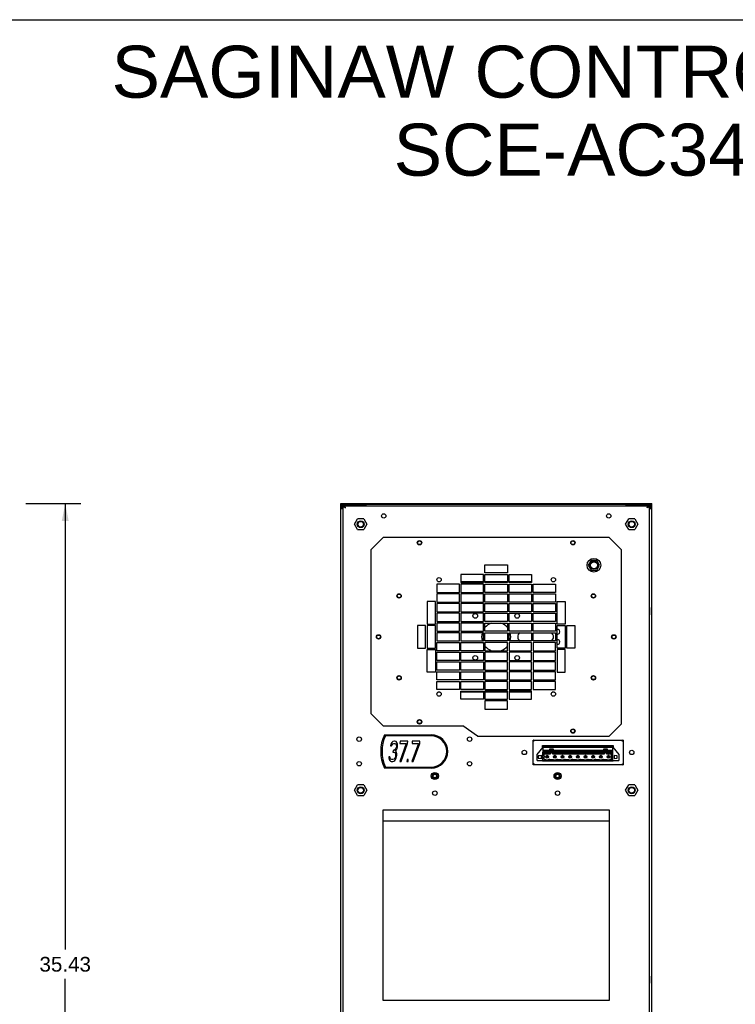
# Model space of a CAD drawing. Header units: inches. Extents: x 0 to 113, y 0 to 73.
# Tile 4 of 5: x 58 to 86, y 35 to 73. Entities that reach past the tile are written whole.
import ezdxf

# ---------------------------------------------------------------- set-up
doc = ezdxf.new("R2010")
doc.units = ezdxf.units.IN
doc.header["$LTSCALE"] = 6.233333
doc.header["$MEASUREMENT"] = 0
doc.layers.get('0').update_dxf_attribs({"linetype": 'CONTINUOUS'})
doc.layers.add('DIMENSIONS', color=7, linetype='CONTINUOUS')
doc.styles.get("Standard").update_dxf_attribs({"font": 'arial.ttf'})
doc.dimstyles.new('DIMSTYLE_1', dxfattribs={"dimtxt": 0.566667, "dimasz": 0.666667, "dimexe": 0.09, "dimexo": 0.07, "dimgap": 0.0425, "dimtad": 0, "dimtih": 1, "dimtoh": 1, "dimzin": 4, "dimdsep": 46, "dimtxsty": 'Standard', "dimblk": '_FILLED', "dimblk1": '_FILLED', "dimblk2": '_FILLED', "dimcen": 0.09, "dimazin": 1, "dimtfac": 1, "dimtdec": 3, "dimtofl": 0, "dimtmove": 0, "dimatfit": 3, "dimldrblk": '_FILLED', "dimfxl": 0, "dimtolj": 1, "dimtzin": 4, "dimarcsym": 0})

# ---------------------------------------------------------------- blocks, each defined once
blk = doc.blocks.new('_FILLED')
at = {"color": 0, "linetype": 'ByBlock'}
blk.add_solid([(0, 0), (-1, 0.2), (-1, -0.2)], dxfattribs=at)
blk = doc.blocks.new('*D3')
at = {"layer": 'DIMENSIONS', "color": 2, "linetype": 'Continuous'}
for p, q in [((58.476, 54.719), (59.002, 54.719)), ((59.002, 54.719), (60.592, 54.719)), ((59.992, 54.719), (59.992, 37.566)), ((59.992, 19.28), (59.992, 36.433)), ((58.476, 19.28), (59.002, 19.28)), ((59.002, 19.28), (60.592, 19.28))]:
    blk.add_line(p, q, dxfattribs=at)
at = {"layer": 'DIMENSIONS', "color": 2, "linetype": 'Continuous', "xscale": 0.6666666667, "yscale": 0.6666666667, "zscale": 0.6666666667}
for p, rotation in [((59.992, 54.719), 90), ((59.992, 19.28), 270)]:
    blk.add_blockref('_FILLED', p, dxfattribs=dict(at, rotation=rotation))
at = {"layer": 'DIMENSIONS', "color": 2, "linetype": 'Continuous', "insert": (59.992, 37.283), "char_height": 0.5667, "width": 1.98017, "attachment_point": 2, "line_spacing_factor": 0.9}
blk.add_mtext('35.43', dxfattribs=at)

msp = doc.modelspace()

# ---------------------------------------------------------------- linework, layer by layer
at = {"color": 7, "linetype": 'Continuous'}
for p, q in [((0, 73.3333), (113.3333, 73.3333)), ((70.5986, 19.3591), (70.5986, 54.7185)), ((70.5986, 54.7185), (82.5671, 54.7185)), ((82.5671, 54.6792), (70.5986, 54.6792)), ((70.6001, 54.6156), (70.5986, 54.6002)), ((70.6379, 54.5442), (70.5986, 54.5442)), ((70.6379, 54.5215), (70.6379, 54.6002)), ((70.6771, 54.6791), (70.6773, 19.4378)), ((71.5828, 54.6398), (70.6771, 54.6398)), ((70.697, 19.3591), (70.697, 54.6348)), ((70.697, 54.6348), (70.7364, 54.6348)), ((70.7377, 54.6217), (70.7364, 54.6348)), ((70.7364, 54.5822), (70.7553, 54.5691)), ((70.7426, 54.6332), (70.7378, 54.6347)), ((70.7378, 54.6347), (82.4278, 54.6347)), ((70.756, 54.5822), (70.748, 54.5953)), ((70.7553, 54.5691), (70.7757, 54.556)), ((71.5828, 54.6347), (71.5828, 54.6791)), ((81.5828, 54.6347), (81.5828, 54.6791)), ((81.5828, 54.6398), (82.4886, 54.6398)), ((82.3946, 54.5713), (82.3899, 54.556)), ((82.4293, 54.6348), (82.4686, 54.6348)), ((82.466, 54.6217), (82.4686, 54.6348)), ((82.4686, 54.6348), (82.4686, 19.3591)), ((82.4883, 19.4378), (82.4886, 54.6791)), ((82.5042, 54.6775), (82.489, 54.6791)), ((82.5277, 54.5215), (82.5277, 54.6002)), ((82.5277, 54.5442), (82.5671, 54.5442)), ((82.5671, 19.3591), (82.5671, 54.7185)), ((70.6773, 54.5215), (70.5986, 54.5215)), ((82.5671, 54.5215), (82.4883, 54.5215)), ((70.6768, 54.0305), (70.697, 54.0305)), ((70.697, 53.9943), (70.6773, 53.9943)), ((71.1299, 53.926), (71.2481, 54.1308)), ((71.2481, 53.7213), (71.1299, 53.926)), ((71.4845, 54.1308), (71.2481, 54.1308)), ((71.4845, 54.1308), (71.6027, 53.926)), ((71.6027, 53.926), (71.4845, 53.7213)), ((81.5629, 53.926), (81.6811, 54.1308)), ((81.6811, 53.7213), (81.5629, 53.926)), ((81.9175, 54.1308), (81.6811, 54.1308)), ((81.9175, 54.1308), (82.0357, 53.926)), ((82.0357, 53.926), (81.9175, 53.7213)), ((82.4886, 54.0305), (82.4686, 54.0305)), ((82.4883, 53.9943), (82.4686, 53.9943)), ((71.2481, 53.7213), (71.4845, 53.7213)), ((71.76, 52.9391), (72.2324, 53.4115)), ((80.9332, 53.4115), (72.2324, 53.4115)), ((80.9332, 53.4115), (81.4056, 52.9391)), ((81.6811, 53.7213), (81.9175, 53.7213)), ((71.76, 52.9391), (71.76, 46.6399)), ((81.4056, 46.2462), (81.4056, 52.9391)), ((76.1497, 52.0532), (76.1497, 52.3682)), ((76.1497, 52.3682), (77.0159, 52.3682)), ((77.0159, 52.3682), (77.0159, 52.0532)), ((80.2347, 52.5355), (80.1267, 52.3485)), ((80.1267, 52.3485), (80.2347, 52.1615)), ((80.4506, 52.5355), (80.2347, 52.5355)), ((80.5586, 52.3485), (80.4506, 52.5355)), ((80.4506, 52.1615), (80.5586, 52.3485)), ((75.2245, 51.9942), (75.2245, 51.6792)), ((76.0907, 51.9942), (75.2245, 51.9942)), ((76.0907, 51.6792), (76.0907, 51.9942)), ((77.0159, 52.0532), (76.1497, 52.0532)), ((76.1497, 51.6792), (76.1497, 51.9942)), ((76.1497, 51.9942), (77.0159, 51.9942)), ((77.0159, 51.9942), (77.0159, 51.6792)), ((77.0749, 51.6792), (77.0749, 51.9942)), ((77.0749, 51.9942), (77.9411, 51.9942)), ((77.9411, 51.9942), (77.9411, 51.6792)), ((80.2347, 52.1615), (80.4506, 52.1615)), ((74.2993, 51.6202), (74.2993, 51.3052)), ((75.1655, 51.6202), (74.2993, 51.6202)), ((74.3412, 51.7186), (74.4258, 51.7186)), ((75.1655, 51.3052), (75.1655, 51.6202)), ((75.2245, 51.7186), (76.0907, 51.7186)), ((75.2245, 51.6792), (76.0907, 51.6792)), ((75.2245, 51.6202), (75.2245, 51.3052)), ((76.0907, 51.6202), (75.2245, 51.6202)), ((76.0907, 51.3052), (76.0907, 51.6202)), ((76.1497, 51.7186), (77.0159, 51.7186)), ((77.0159, 51.6792), (76.1497, 51.6792)), ((76.1497, 51.3052), (76.1497, 51.6202)), ((76.1497, 51.6202), (77.0159, 51.6202)), ((77.0159, 51.6202), (77.0159, 51.3052)), ((77.0749, 51.7186), (77.9411, 51.7186)), ((77.9411, 51.6792), (77.0749, 51.6792)), ((77.0749, 51.3052), (77.0749, 51.6202)), ((77.0749, 51.6202), (77.9411, 51.6202)), ((77.9411, 51.6202), (77.9411, 51.3052)), ((78.0001, 51.3052), (78.0001, 51.6202)), ((78.0001, 51.6202), (78.8663, 51.6202)), ((78.7398, 51.7186), (78.8244, 51.7186)), ((78.8663, 51.6202), (78.8663, 51.3052)), ((74.2993, 51.3052), (75.1655, 51.3052)), ((74.2993, 51.2462), (74.2993, 50.9312)), ((75.1655, 51.2462), (74.2993, 51.2462)), ((75.1655, 50.9312), (75.1655, 51.2462)), ((75.2245, 51.3052), (76.0907, 51.3052)), ((75.2245, 51.2462), (75.2245, 50.9312)), ((76.0907, 51.2462), (75.2245, 51.2462)), ((76.0907, 50.9312), (76.0907, 51.2462)), ((77.0159, 51.3052), (76.1497, 51.3052)), ((76.1497, 50.9312), (76.1497, 51.2462)), ((76.1497, 51.2462), (77.0159, 51.2462)), ((77.0159, 51.2462), (77.0159, 50.9312)), ((77.9411, 51.3052), (77.0749, 51.3052)), ((77.0749, 50.9312), (77.0749, 51.2462)), ((77.0749, 51.2462), (77.9411, 51.2462)), ((77.9411, 51.2462), (77.9411, 50.9312)), ((78.8663, 51.3052), (78.0001, 51.3052)), ((78.0001, 50.9312), (78.0001, 51.2462)), ((78.0001, 51.2462), (78.8663, 51.2462)), ((78.8663, 51.2462), (78.8663, 50.9312)), ((73.9253, 50.9509), (73.9253, 50.0847)), ((74.2403, 50.9509), (73.9253, 50.9509)), ((74.2403, 50.0847), (74.2403, 50.9509)), ((74.2993, 50.9312), (75.1655, 50.9312)), ((74.2993, 50.8721), (74.2993, 50.5572)), ((75.1655, 50.8721), (74.2993, 50.8721)), ((75.1655, 50.5572), (75.1655, 50.8721)), ((75.2245, 50.9312), (76.0907, 50.9312)), ((75.2245, 50.8721), (75.2245, 50.5572)), ((76.0907, 50.8721), (75.2245, 50.8721)), ((76.0907, 50.5572), (76.0907, 50.8721)), ((77.0159, 50.9312), (76.1497, 50.9312)), ((76.1497, 50.5572), (76.1497, 50.8721)), ((76.1497, 50.8721), (77.0159, 50.8721)), ((77.0159, 50.8721), (77.0159, 50.5572)), ((77.9411, 50.9312), (77.0749, 50.9312)), ((77.0749, 50.5572), (77.0749, 50.8721)), ((77.0749, 50.8721), (77.9411, 50.8721)), ((77.9411, 50.8721), (77.9411, 50.5572)), ((78.8663, 50.9312), (78.0001, 50.9312)), ((78.0001, 50.5572), (78.0001, 50.8721)), ((78.0001, 50.8721), (78.8663, 50.8721)), ((78.8663, 50.8721), (78.8663, 50.5572)), ((78.9253, 50.0847), (78.9253, 50.9509)), ((78.9253, 50.9509), (79.2403, 50.9509)), ((79.2403, 50.9509), (79.2403, 50.0847)), ((70.6852, 50.7174), (70.6773, 50.7174)), ((70.6852, 50.4418), (70.6773, 50.4418)), ((70.6852, 50.4418), (70.6852, 50.7174)), ((70.6937, 50.716), (70.6852, 50.7174)), ((70.6937, 50.4432), (70.6852, 50.4418)), ((74.2993, 50.5572), (75.1655, 50.5572)), ((74.2993, 50.4981), (74.2993, 50.1832)), ((75.1655, 50.4981), (74.2993, 50.4981)), ((75.1655, 50.1832), (75.1655, 50.4981)), ((75.2245, 50.5572), (76.0907, 50.5572)), ((75.2245, 50.4981), (75.2245, 50.1832)), ((76.0907, 50.4981), (75.2245, 50.4981)), ((76.0907, 50.1832), (76.0907, 50.4981)), ((77.0159, 50.5572), (76.1497, 50.5572)), ((76.1497, 50.1832), (76.1497, 50.4981)), ((76.1497, 50.4981), (77.0159, 50.4981)), ((77.0159, 50.4981), (77.0159, 50.1832)), ((77.9411, 50.5572), (77.0749, 50.5572)), ((77.0749, 50.1832), (77.0749, 50.4981)), ((77.0749, 50.4981), (77.9411, 50.4981)), ((77.9411, 50.4981), (77.9411, 50.1832)), ((78.8663, 50.5572), (78.0001, 50.5572)), ((78.0001, 50.1832), (78.0001, 50.4981)), ((78.0001, 50.4981), (78.8663, 50.4981)), ((78.8663, 50.4981), (78.8663, 50.1832)), ((82.472, 50.716), (82.4804, 50.7174)), ((82.472, 50.4432), (82.4804, 50.4418)), ((82.4804, 50.7174), (82.4804, 50.4418)), ((82.4804, 50.7174), (82.4883, 50.7174)), ((82.4804, 50.4418), (82.4883, 50.4418)), ((73.5513, 50.0257), (73.5513, 49.1595)), ((73.8663, 50.0257), (73.5513, 50.0257)), ((73.8663, 49.1595), (73.8663, 50.0257)), ((73.9253, 50.0847), (74.2403, 50.0847)), ((73.9253, 50.0257), (73.9253, 49.1595)), ((74.2403, 50.0257), (73.9253, 50.0257)), ((74.2403, 49.1595), (74.2403, 50.0257)), ((74.2993, 50.1832), (75.1655, 50.1832)), ((74.2993, 50.1241), (74.2993, 49.8092)), ((75.1655, 50.1241), (74.2993, 50.1241)), ((75.1655, 49.8092), (75.1655, 50.1241)), ((75.2245, 50.1832), (76.0907, 50.1832)), ((75.2245, 50.1241), (75.2245, 49.8092)), ((76.0907, 50.1241), (75.2245, 50.1241)), ((76.0907, 49.8092), (76.0907, 50.1241)), ((77.0159, 50.1832), (76.1497, 50.1832)), ((76.1497, 49.8092), (76.1497, 50.1241)), ((76.1497, 50.1241), (77.0159, 50.1241)), ((77.0159, 50.1241), (77.0159, 49.8092)), ((77.9411, 50.1832), (77.0749, 50.1832)), ((77.0749, 49.8092), (77.0749, 50.1241)), ((77.0749, 50.1241), (77.9411, 50.1241)), ((77.9411, 50.1241), (77.9411, 49.8092)), ((78.8663, 50.1832), (78.0001, 50.1832)), ((78.0001, 49.8092), (78.0001, 50.1241)), ((78.0001, 50.1241), (78.8663, 50.1241)), ((78.8663, 50.1241), (78.8663, 49.8092)), ((79.2403, 50.0847), (78.9253, 50.0847)), ((78.9253, 49.1595), (78.9253, 50.0257)), ((78.9253, 50.0257), (79.2403, 50.0257)), ((79.2403, 50.0257), (79.2403, 49.1595)), ((79.2993, 49.1595), (79.2993, 50.0257)), ((79.2993, 50.0257), (79.6143, 50.0257)), ((79.6143, 50.0257), (79.6143, 49.1595)), ((74.2993, 49.8092), (75.1655, 49.8092)), ((74.2993, 49.7501), (74.2993, 49.4351)), ((75.1655, 49.7501), (74.2993, 49.7501)), ((75.1655, 49.4351), (75.1655, 49.7501)), ((75.2245, 49.8092), (76.0907, 49.8092)), ((75.2245, 49.7501), (75.2245, 49.4351)), ((76.0907, 49.7501), (75.2245, 49.7501)), ((76.0907, 49.4351), (76.0907, 49.7501)), ((77.0159, 49.8092), (76.1497, 49.8092)), ((76.1497, 49.4351), (76.1497, 49.7501)), ((76.1497, 49.7501), (77.0159, 49.7501)), ((77.0159, 49.7501), (77.0159, 49.4351)), ((77.9411, 49.8092), (77.0749, 49.8092)), ((77.0749, 49.4351), (77.0749, 49.7501)), ((77.0749, 49.7501), (77.9411, 49.7501)), ((77.9411, 49.7501), (77.9411, 49.4351)), ((78.8663, 49.8092), (78.0001, 49.8092)), ((78.0001, 49.4351), (78.0001, 49.7501)), ((78.0001, 49.7501), (78.8663, 49.7501)), ((78.8663, 49.7501), (78.8663, 49.4351)), ((74.2993, 49.4351), (75.1655, 49.4351)), ((74.2993, 49.0611), (74.2993, 49.3761)), ((74.2993, 49.3761), (75.1655, 49.3761)), ((75.1655, 49.3761), (75.1655, 49.0611)), ((75.2245, 49.4351), (76.0907, 49.4351)), ((75.2245, 49.0611), (75.2245, 49.3761)), ((75.2245, 49.3761), (76.0907, 49.3761)), ((76.0907, 49.3761), (76.0907, 49.0611)), ((77.0159, 49.4351), (76.1497, 49.4351)), ((76.1497, 49.3761), (76.1497, 49.0611)), ((77.0159, 49.3761), (76.1497, 49.3761)), ((77.0159, 49.0611), (77.0159, 49.3761)), ((77.9411, 49.4351), (77.0749, 49.4351)), ((77.0749, 49.3761), (77.0749, 49.0611)), ((77.9411, 49.3761), (77.0749, 49.3761)), ((77.9411, 49.0611), (77.9411, 49.3761)), ((78.8663, 49.4351), (78.0001, 49.4351)), ((78.0001, 49.3761), (78.0001, 49.0611)), ((78.8663, 49.3761), (78.0001, 49.3761)), ((78.8663, 49.0611), (78.8663, 49.3761)), ((73.5513, 49.1595), (73.8663, 49.1595)), ((73.9253, 49.1595), (74.2403, 49.1595)), ((73.9253, 48.2344), (73.9253, 49.1005)), ((73.9253, 49.1005), (74.2403, 49.1005)), ((74.2403, 49.1005), (74.2403, 48.2344)), ((75.1655, 49.0611), (74.2993, 49.0611)), ((74.2993, 48.6871), (74.2993, 49.0021)), ((74.2993, 49.0021), (75.1655, 49.0021)), ((75.1655, 49.0021), (75.1655, 48.6871)), ((76.0907, 49.0611), (75.2245, 49.0611)), ((75.2245, 48.6871), (75.2245, 49.0021)), ((75.2245, 49.0021), (76.0907, 49.0021)), ((76.0907, 49.0021), (76.0907, 48.6871)), ((76.1497, 49.0611), (77.0159, 49.0611)), ((76.1497, 49.0021), (76.1497, 48.6871)), ((77.0159, 49.0021), (76.1497, 49.0021)), ((77.0159, 48.6871), (77.0159, 49.0021)), ((77.0749, 49.0611), (77.9411, 49.0611)), ((77.0749, 49.0021), (77.0749, 48.6871)), ((77.9411, 49.0021), (77.0749, 49.0021)), ((77.9411, 48.6871), (77.9411, 49.0021)), ((78.0001, 49.0611), (78.8663, 49.0611)), ((78.0001, 49.0021), (78.0001, 48.6871)), ((78.8663, 49.0021), (78.0001, 49.0021)), ((78.8663, 48.6871), (78.8663, 49.0021)), ((79.2403, 49.1595), (78.9253, 49.1595)), ((78.9253, 49.1005), (78.9253, 48.2344)), ((79.2403, 49.1005), (78.9253, 49.1005)), ((79.2403, 48.2344), (79.2403, 49.1005)), ((79.6143, 49.1595), (79.2993, 49.1595)), ((75.1655, 48.6871), (74.2993, 48.6871)), ((74.2993, 48.3131), (74.2993, 48.6281)), ((74.2993, 48.6281), (75.1655, 48.6281)), ((75.1655, 48.6281), (75.1655, 48.3131)), ((76.0907, 48.6871), (75.2245, 48.6871)), ((75.2245, 48.3131), (75.2245, 48.6281)), ((75.2245, 48.6281), (76.0907, 48.6281)), ((76.0907, 48.6281), (76.0907, 48.3131)), ((76.1497, 48.6871), (77.0159, 48.6871)), ((76.1497, 48.6281), (76.1497, 48.3131)), ((77.0159, 48.6281), (76.1497, 48.6281)), ((77.0159, 48.3131), (77.0159, 48.6281)), ((77.0749, 48.6871), (77.9411, 48.6871)), ((77.0749, 48.6281), (77.0749, 48.3131)), ((77.9411, 48.6281), (77.0749, 48.6281)), ((77.9411, 48.3131), (77.9411, 48.6281)), ((78.0001, 48.6871), (78.8663, 48.6871)), ((78.0001, 48.6281), (78.0001, 48.3131)), ((78.8663, 48.6281), (78.0001, 48.6281)), ((78.8663, 48.3131), (78.8663, 48.6281)), ((74.2403, 48.2344), (73.9253, 48.2344)), ((75.1655, 48.3131), (74.2993, 48.3131)), ((74.2993, 47.9391), (74.2993, 48.254)), ((74.2993, 48.254), (75.1655, 48.254)), ((75.1655, 48.254), (75.1655, 47.9391)), ((76.0907, 48.3131), (75.2245, 48.3131)), ((75.2245, 47.9391), (75.2245, 48.254)), ((75.2245, 48.254), (76.0907, 48.254)), ((76.0907, 48.254), (76.0907, 47.9391)), ((76.1497, 48.3131), (77.0159, 48.3131)), ((76.1497, 48.254), (76.1497, 47.9391)), ((77.0159, 48.254), (76.1497, 48.254)), ((77.0159, 47.9391), (77.0159, 48.254)), ((77.0749, 48.3131), (77.9411, 48.3131)), ((77.0749, 48.254), (77.0749, 47.9391)), ((77.9411, 48.254), (77.0749, 48.254)), ((77.9411, 47.9391), (77.9411, 48.254)), ((78.0001, 48.3131), (78.8663, 48.3131)), ((78.0001, 48.254), (78.0001, 47.9391)), ((78.8663, 48.254), (78.0001, 48.254)), ((78.8663, 47.9391), (78.8663, 48.254)), ((78.9253, 48.2344), (79.2403, 48.2344)), ((75.1655, 47.9391), (74.2993, 47.9391)), ((74.2993, 47.5651), (74.2993, 47.88)), ((74.2993, 47.88), (75.1655, 47.88)), ((75.1655, 47.88), (75.1655, 47.5651)), ((76.0907, 47.9391), (75.2245, 47.9391)), ((75.2245, 47.5651), (75.2245, 47.88)), ((75.2245, 47.88), (76.0907, 47.88)), ((76.0907, 47.88), (76.0907, 47.5651)), ((76.1497, 47.9391), (77.0159, 47.9391)), ((76.1497, 47.88), (76.1497, 47.5651)), ((77.0159, 47.88), (76.1497, 47.88)), ((77.0159, 47.5651), (77.0159, 47.88)), ((77.0749, 47.9391), (77.9411, 47.9391)), ((77.0749, 47.88), (77.0749, 47.5651)), ((77.9411, 47.88), (77.0749, 47.88)), ((77.9411, 47.5651), (77.9411, 47.88)), ((78.0001, 47.9391), (78.8663, 47.9391)), ((78.0001, 47.88), (78.0001, 47.5651)), ((78.8663, 47.88), (78.0001, 47.88)), ((78.8663, 47.5651), (78.8663, 47.88)), ((75.1655, 47.5651), (74.2993, 47.5651)), ((74.4258, 47.4666), (74.3413, 47.4666)), ((76.0907, 47.5651), (75.2245, 47.5651)), ((75.2245, 47.191), (75.2245, 47.506)), ((75.2245, 47.506), (76.0907, 47.506)), ((76.0907, 47.4666), (75.2245, 47.4666)), ((76.0907, 47.506), (76.0907, 47.191)), ((76.1497, 47.5651), (77.0159, 47.5651)), ((76.1497, 47.506), (76.1497, 47.191)), ((77.0159, 47.506), (76.1497, 47.506)), ((77.0159, 47.4666), (76.1497, 47.4666)), ((77.0159, 47.191), (77.0159, 47.506)), ((77.0749, 47.5651), (77.9411, 47.5651)), ((77.0749, 47.506), (77.0749, 47.191)), ((77.9411, 47.506), (77.0749, 47.506)), ((77.9411, 47.4666), (77.0749, 47.4666)), ((77.9411, 47.191), (77.9411, 47.506)), ((78.0001, 47.5651), (78.8663, 47.5651)), ((78.8244, 47.4666), (78.7398, 47.4666)), ((76.0907, 47.191), (75.2245, 47.191)), ((76.1497, 47.191), (77.0159, 47.191)), ((76.1497, 47.132), (76.1497, 46.817)), ((77.0159, 47.132), (76.1497, 47.132)), ((77.0159, 46.817), (77.0159, 47.132)), ((77.0749, 47.191), (77.9411, 47.191)), ((72.2324, 46.1674), (71.76, 46.6399)), ((76.1497, 46.817), (77.0159, 46.817)), ((81.4056, 46.2462), (80.9332, 45.7737)), ((72.2324, 46.1674), (75.3033, 46.1674)), ((75.8655, 45.7737), (75.3033, 46.1674)), ((72.2771, 45.8256), (74.0769, 45.8256)), ((74.0769, 45.7863), (72.3166, 45.7863)), ((72.525, 45.4623), (72.5086, 45.3953)), ((72.566, 45.5293), (72.525, 45.4623)), ((72.603, 45.5628), (72.566, 45.5293)), ((72.5722, 45.4455), (72.6009, 45.4791)), ((72.6009, 45.4791), (72.644, 45.4958)), ((72.6624, 45.5796), (72.603, 45.5628)), ((72.644, 45.4958), (72.6768, 45.4958)), ((72.6788, 45.5796), (72.6624, 45.5796)), ((72.6768, 45.4958), (72.7157, 45.4791)), ((72.7342, 45.5628), (72.6788, 45.5796)), ((72.7157, 45.4791), (72.7362, 45.4455)), ((72.7629, 45.5293), (72.7342, 45.5628)), ((72.7875, 45.4623), (72.7629, 45.5293)), ((72.7875, 45.3954), (72.7875, 45.4623)), ((73.1197, 45.4958), (72.8692, 44.7922)), ((72.8839, 45.5796), (72.8736, 45.4958)), ((72.8736, 45.4958), (73.1197, 45.4958)), ((73.1792, 45.5796), (72.8839, 45.5796)), ((72.9184, 44.7922), (73.1689, 45.4958)), ((73.1689, 45.4958), (73.1792, 45.5796)), ((73.5872, 45.4958), (73.3368, 44.7922)), ((73.3514, 45.5796), (73.3411, 45.4958)), ((73.3411, 45.4958), (73.5872, 45.4958)), ((73.6467, 45.5796), (73.3514, 45.5796)), ((73.386, 44.7922), (73.6364, 45.4958)), ((73.6364, 45.4958), (73.6467, 45.5796)), ((75.8655, 45.7737), (80.9332, 45.7737)), ((78.0001, 44.6741), (78.0001, 45.6189)), ((78.0001, 45.6189), (81.4647, 45.6189)), ((78.0318, 45.5894), (78.0395, 45.5796)), ((81.4647, 45.6189), (81.4647, 44.6741)), ((72.5086, 45.3953), (72.5496, 45.3953)), ((72.5496, 45.3953), (72.5722, 45.4455)), ((72.611, 45.2278), (72.6028, 45.1607)), ((72.6028, 45.1607), (72.6356, 45.1607)), ((72.6438, 45.2278), (72.611, 45.2278)), ((72.6356, 45.1607), (72.6828, 45.144)), ((72.6972, 45.2613), (72.6438, 45.2278)), ((72.6828, 45.144), (72.7033, 45.1105)), ((72.7177, 45.2948), (72.6972, 45.2613)), ((72.7033, 45.1105), (72.7114, 45.0435)), ((72.7054, 45.1942), (72.7443, 45.2445)), ((72.7422, 45.1607), (72.7054, 45.1942)), ((72.7423, 45.3618), (72.7177, 45.2948)), ((72.7362, 45.4455), (72.7464, 45.3953)), ((72.7525, 45.1105), (72.7422, 45.1607)), ((72.7464, 45.3953), (72.7423, 45.3618)), ((72.7443, 45.2445), (72.7669, 45.2948)), ((72.7525, 45.0436), (72.7525, 45.1105)), ((72.7669, 45.2948), (72.7833, 45.3618)), ((72.7833, 45.3618), (72.7875, 45.3954)), ((78.1576, 45.0678), (78.3899, 45.3512)), ((78.3584, 45.3128), (78.3584, 45.4103)), ((78.3584, 45.4103), (81.0867, 45.4103)), ((78.3781, 44.8315), (78.3781, 45.1622)), ((78.3781, 45.1622), (78.6458, 45.1622)), ((78.3781, 45.1359), (78.6458, 45.1359)), ((78.3899, 45.1622), (78.3899, 45.3945)), ((78.3899, 45.3945), (81.0671, 45.3945)), ((78.3899, 45.3709), (81.0671, 45.3709)), ((78.3899, 45.3512), (81.0671, 45.3512)), ((78.3899, 45.2371), (78.6458, 45.2371)), ((78.3899, 45.1898), (78.6458, 45.1898)), ((78.4135, 45.1059), (78.4135, 45.0008)), ((78.6773, 45.1059), (78.4135, 45.1059)), ((78.4135, 45.0953), (78.6773, 45.0953)), ((78.6458, 45.1359), (78.6458, 45.2804)), ((78.6458, 45.2804), (78.7797, 45.2804)), ((78.6773, 45.0953), (78.6773, 45.2528)), ((78.7482, 45.2528), (78.6773, 45.2528)), ((78.6773, 45.2371), (78.7482, 45.2371)), ((78.6773, 45.1898), (78.7482, 45.1898)), ((78.7482, 45.1285), (78.6773, 45.1285)), ((78.7482, 45.0953), (78.7482, 45.2528)), ((80.7521, 45.1059), (78.7482, 45.1059)), ((78.7482, 45.0953), (80.7521, 45.0953)), ((78.7797, 45.2804), (78.7797, 45.1359)), ((78.7797, 45.2371), (80.7206, 45.2371)), ((78.7797, 45.1898), (80.7206, 45.1898)), ((78.7797, 45.1622), (80.7206, 45.1622)), ((78.7797, 45.1359), (80.7206, 45.1359)), ((80.7206, 45.1359), (80.7206, 45.2804)), ((80.7206, 45.2804), (80.8545, 45.2804)), ((80.7521, 45.0953), (80.7521, 45.2528)), ((80.823, 45.2528), (80.7521, 45.2528)), ((80.7521, 45.2371), (80.823, 45.2371)), ((80.7521, 45.1898), (80.823, 45.1898)), ((80.823, 45.1285), (80.7521, 45.1285)), ((80.823, 45.0953), (80.823, 45.2528)), ((81.0198, 45.1059), (80.823, 45.1059)), ((80.823, 45.0953), (81.0198, 45.0953)), ((80.8545, 45.2804), (80.8545, 45.1359)), ((80.8545, 45.2371), (81.0671, 45.2371)), ((80.8545, 45.1898), (81.0671, 45.1898)), ((80.8545, 45.1622), (81.0631, 45.1622)), ((80.8545, 45.1359), (81.0631, 45.1359)), ((81.0198, 44.8945), (81.0198, 45.1059)), ((81.0631, 44.8315), (81.0631, 45.1622)), ((81.0631, 45.115), (81.0671, 45.115)), ((81.0631, 45.0993), (81.0671, 45.0993)), ((81.0671, 44.8315), (81.0671, 45.3945)), ((81.0671, 45.3512), (81.2993, 45.0678)), ((81.0867, 45.4103), (81.0867, 45.3272)), ((72.449, 44.9765), (72.451, 44.9262)), ((72.49, 44.9765), (72.449, 44.9765)), ((72.451, 44.9262), (72.4612, 44.8759)), ((72.4612, 44.8759), (72.4817, 44.8424)), ((72.4817, 44.8424), (72.5104, 44.8089)), ((72.494, 44.9429), (72.49, 44.9765)), ((72.5063, 44.9094), (72.494, 44.9429)), ((72.5207, 44.8927), (72.5063, 44.9094)), ((72.5104, 44.8089), (72.5412, 44.7922)), ((72.5596, 44.8759), (72.5207, 44.8927)), ((72.5412, 44.7922), (72.6068, 44.7922)), ((72.6089, 44.8759), (72.5596, 44.8759)), ((72.6068, 44.7922), (72.6416, 44.8089)), ((72.6519, 44.8927), (72.6089, 44.8759)), ((72.6416, 44.8089), (72.6786, 44.8424)), ((72.6704, 44.9094), (72.6519, 44.8927)), ((72.6909, 44.9429), (72.6704, 44.9094)), ((72.6786, 44.8424), (72.7073, 44.8759)), ((72.7032, 44.9765), (72.6909, 44.9429)), ((72.7114, 45.0435), (72.7032, 44.9765)), ((72.7073, 44.8759), (72.7299, 44.9262)), ((72.7299, 44.9262), (72.7442, 44.9765)), ((72.7442, 44.9765), (72.7525, 45.0436)), ((72.8692, 44.7922), (72.9184, 44.7922)), ((73.1584, 44.8759), (73.1481, 44.7922)), ((73.1481, 44.7922), (73.1891, 44.7922)), ((73.1994, 44.8759), (73.1584, 44.8759)), ((73.1891, 44.7922), (73.1994, 44.8759)), ((73.3368, 44.7922), (73.386, 44.7922)), ((78.1576, 44.8315), (78.1576, 45.0678)), ((78.1576, 44.8315), (81.2993, 44.8315)), ((78.3328, 45.0275), (78.199, 45.0158)), ((78.199, 45.0158), (78.199, 44.9268)), ((78.199, 44.9268), (78.3328, 44.9151)), ((78.3328, 44.9151), (78.3328, 45.0275)), ((78.3584, 44.8119), (78.3584, 44.8315)), ((81.0867, 44.8119), (78.3584, 44.8119)), ((78.445, 45.0008), (78.4135, 45.0008)), ((78.4135, 44.9615), (78.4135, 44.8945)), ((78.4135, 44.9615), (78.445, 44.9615)), ((78.4135, 44.8945), (78.445, 44.8945)), ((78.445, 44.9615), (78.445, 45.0008)), ((78.445, 44.8945), (78.445, 44.8788)), ((78.445, 44.8788), (78.4766, 44.8788)), ((78.5238, 45.0008), (78.5238, 44.9615)), ((78.5631, 45.0008), (78.5238, 45.0008)), ((78.5238, 44.9615), (78.5631, 44.9615)), ((78.5631, 44.9615), (78.5631, 45.0008)), ((78.5945, 44.8788), (78.6222, 44.8788)), ((78.6222, 44.8788), (78.6222, 44.8945)), ((78.6222, 44.8945), (78.6458, 44.8945)), ((78.6458, 44.8945), (78.6458, 44.8788)), ((78.6458, 44.8788), (78.7719, 44.8788)), ((78.819, 45.0008), (78.819, 44.9615)), ((78.8584, 45.0008), (78.819, 45.0008)), ((78.819, 44.9615), (78.8584, 44.9615)), ((78.8584, 44.9615), (78.8584, 45.0008)), ((78.8898, 44.8788), (78.9175, 44.8788)), ((78.9175, 44.8788), (78.9175, 44.8945)), ((78.9175, 44.8945), (78.9411, 44.8945)), ((78.9411, 44.8945), (78.9411, 44.8788)), ((78.9411, 44.8788), (79.0672, 44.8788)), ((79.1143, 45.0008), (79.1143, 44.9615)), ((79.1537, 45.0008), (79.1143, 45.0008)), ((79.1143, 44.9615), (79.1537, 44.9615)), ((79.1537, 44.9615), (79.1537, 45.0008)), ((79.185, 44.8788), (79.2127, 44.8788)), ((79.2127, 44.8788), (79.2127, 44.8945)), ((79.2127, 44.8945), (79.2364, 44.8945)), ((79.2364, 44.8945), (79.2364, 44.8788)), ((79.2364, 44.8788), (79.3625, 44.8788)), ((79.4096, 45.0008), (79.4096, 44.9615)), ((79.449, 45.0008), (79.4096, 45.0008)), ((79.4096, 44.9615), (79.449, 44.9615)), ((79.449, 44.9615), (79.449, 45.0008)), ((79.4803, 44.8788), (79.508, 44.8788)), ((79.508, 44.8788), (79.508, 44.8945)), ((79.508, 44.8945), (79.5316, 44.8945)), ((79.5316, 44.8945), (79.5316, 44.8788)), ((79.5316, 44.8788), (79.6577, 44.8788)), ((79.7049, 45.0008), (79.7049, 44.9615)), ((79.7442, 45.0008), (79.7049, 45.0008)), ((79.7049, 44.9615), (79.7442, 44.9615)), ((79.7442, 44.9615), (79.7442, 45.0008)), ((79.7756, 44.8788), (79.8033, 44.8788)), ((79.8033, 44.8788), (79.8033, 44.8945)), ((79.8033, 44.8945), (79.8269, 44.8945)), ((79.8269, 44.8945), (79.8269, 44.8788)), ((79.8269, 44.8788), (79.953, 44.8788)), ((80.0001, 45.0008), (80.0001, 44.9615)), ((80.0395, 45.0008), (80.0001, 45.0008)), ((80.0001, 44.9615), (80.0395, 44.9615)), ((80.0395, 44.9615), (80.0395, 45.0008)), ((80.0709, 44.8788), (80.0986, 44.8788)), ((80.0986, 44.8788), (80.0986, 44.8945)), ((80.0986, 44.8945), (80.1222, 44.8945)), ((80.1222, 44.8945), (80.1222, 44.8788)), ((80.1222, 44.8788), (80.2483, 44.8788)), ((80.2954, 45.0008), (80.2954, 44.9615)), ((80.3348, 45.0008), (80.2954, 45.0008)), ((80.2954, 44.9615), (80.3348, 44.9615)), ((80.3348, 44.9615), (80.3348, 45.0008)), ((80.3661, 44.8788), (80.3938, 44.8788)), ((80.3938, 44.8788), (80.3938, 44.8945)), ((80.3938, 44.8945), (80.4175, 44.8945)), ((80.4175, 44.8945), (80.4175, 44.8788)), ((80.4175, 44.8788), (80.5436, 44.8788)), ((80.5907, 45.0008), (80.5907, 44.9615)), ((80.6301, 45.0008), (80.5907, 45.0008)), ((80.5907, 44.9615), (80.6301, 44.9615)), ((80.6301, 44.9615), (80.6301, 45.0008)), ((80.6614, 44.8788), (80.6891, 44.8788)), ((80.6891, 44.8788), (80.6891, 44.8945)), ((80.6891, 44.8945), (80.7127, 44.8945)), ((80.7127, 44.8945), (80.7127, 44.8788)), ((80.7127, 44.8788), (80.8388, 44.8788)), ((80.886, 45.0008), (80.886, 44.9615)), ((80.9253, 45.0008), (80.886, 45.0008)), ((80.886, 44.9615), (80.9253, 44.9615)), ((80.9253, 44.9615), (80.9253, 45.0008)), ((80.9567, 44.8788), (80.9844, 44.8788)), ((80.9844, 44.8788), (80.9844, 44.8945)), ((80.9844, 44.8945), (81.0198, 44.8945)), ((81.0867, 44.8315), (81.0867, 44.8119)), ((81.1241, 45.0275), (81.1241, 44.9151)), ((81.2344, 45.0178), (81.1241, 45.0275)), ((81.1241, 44.9151), (81.2344, 44.9248)), ((81.2344, 44.9248), (81.2344, 45.0178)), ((81.2993, 45.0678), (81.2993, 44.8315)), ((81.433, 44.7036), (81.4253, 44.7134)), ((74.0769, 44.5461), (72.2771, 44.5461)), ((72.3166, 44.5855), (74.0769, 44.5855)), ((74.1638, 44.3394), (74.107, 44.241)), ((74.2774, 44.3394), (74.1638, 44.3394)), ((74.3343, 44.241), (74.2774, 44.3394)), ((81.4647, 44.6741), (78.0001, 44.6741)), ((78.8882, 44.3394), (78.8314, 44.241)), ((79.0018, 44.3394), (78.8882, 44.3394)), ((79.0587, 44.241), (79.0018, 44.3394)), ((74.107, 44.241), (74.1638, 44.1426)), ((74.1638, 44.1426), (74.2774, 44.1426)), ((74.2774, 44.1426), (74.3343, 44.241)), ((78.8314, 44.241), (78.8882, 44.1426)), ((78.8882, 44.1426), (79.0018, 44.1426)), ((79.0018, 44.1426), (79.0587, 44.241)), ((71.1299, 43.6898), (71.2481, 43.8945)), ((71.2481, 43.4851), (71.1299, 43.6898)), ((71.4845, 43.8945), (71.2481, 43.8945)), ((71.4845, 43.8945), (71.6027, 43.6898)), ((71.6027, 43.6898), (71.4845, 43.4851)), ((81.5629, 43.6898), (81.6811, 43.8945)), ((81.6811, 43.4851), (81.5629, 43.6898)), ((81.9175, 43.8945), (81.6811, 43.8945)), ((81.9175, 43.8945), (82.0357, 43.6898)), ((82.0357, 43.6898), (81.9175, 43.4851)), ((71.2481, 43.4851), (71.4845, 43.4851)), ((81.6811, 43.4851), (81.9175, 43.4851)), ((72.2324, 35.6022), (72.2324, 42.9418)), ((72.2324, 42.9418), (80.9332, 42.9418)), ((80.9332, 42.9418), (80.9332, 35.6022)), ((70.6773, 42.577), (70.697, 42.577)), ((80.9332, 42.4983), (72.2324, 42.4983)), ((82.4686, 42.577), (82.4883, 42.577)), ((70.6852, 36.5441), (70.6773, 36.5441)), ((70.6852, 36.2685), (70.6852, 36.5441)), ((70.6937, 36.5427), (70.6852, 36.5441)), ((82.472, 36.5427), (82.4804, 36.5441)), ((82.4804, 36.5441), (82.4883, 36.5441)), ((82.4804, 36.5441), (82.4804, 36.2685)), ((70.6852, 36.2685), (70.6773, 36.2685)), ((70.6937, 36.27), (70.6852, 36.2685)), ((82.472, 36.27), (82.4804, 36.2685)), ((82.4804, 36.2685), (82.4883, 36.2685)), ((80.9332, 35.6022), (72.2324, 35.6022))]:
    msp.add_line(p, q, dxfattribs=at)
for points in [[(70.6117, 54.6438), (70.6045, 54.6303), (70.6001, 54.6156)], [(70.6468, 54.6729), (70.6333, 54.6656), (70.6214, 54.6557), (70.6117, 54.6438)], [(70.6379, 54.6002), (70.6393, 54.6104), (70.6432, 54.6199), (70.6494, 54.628), (70.6574, 54.6343), (70.6669, 54.6383), (70.677, 54.6398)], [(70.6767, 54.6791), (70.6615, 54.6775), (70.6468, 54.6729)], [(70.697, 54.6348), (70.6997, 54.6217), (70.7075, 54.6085)], [(70.7075, 54.6085), (70.72, 54.5954), (70.7364, 54.5822)], [(70.7378, 54.6347), (70.7376, 54.6347), (70.7373, 54.6347), (70.7371, 54.6347), (70.7368, 54.6346), (70.7366, 54.6346), (70.7364, 54.6345)], [(70.7479, 54.5954), (70.7416, 54.6085), (70.7377, 54.6217)], [(70.7662, 54.5861), (70.7615, 54.5997), (70.7568, 54.6116), (70.752, 54.6214), (70.7473, 54.6287), (70.7426, 54.6332)], [(70.7524, 54.5881), (70.7568, 54.5837), (70.7632, 54.5755), (70.7695, 54.566)], [(70.7757, 54.556), (70.7655, 54.5691), (70.756, 54.5822)], [(70.7757, 54.556), (70.771, 54.5713), (70.7662, 54.5861)], [(82.3899, 54.556), (82.3964, 54.5664), (82.4028, 54.576), (82.4091, 54.584), (82.4132, 54.5881)], [(82.3899, 54.556), (82.4103, 54.5691), (82.4293, 54.5822)], [(82.4041, 54.5997), (82.3994, 54.5861), (82.3946, 54.5713)], [(82.4177, 54.5954), (82.4096, 54.5822), (82.4001, 54.5691)], [(82.4278, 54.6347), (82.4231, 54.6332), (82.4183, 54.6287), (82.4136, 54.6214), (82.4088, 54.6116), (82.4041, 54.5997)], [(82.4293, 54.6348), (82.4279, 54.6217), (82.424, 54.6085), (82.4177, 54.5954)], [(82.4293, 54.6345), (82.429, 54.6346), (82.4288, 54.6346), (82.4285, 54.6347), (82.4283, 54.6347), (82.428, 54.6347), (82.4278, 54.6347)], [(82.4293, 54.5822), (82.4456, 54.5954), (82.4581, 54.6085), (82.466, 54.6217)], [(82.4886, 54.6398), (82.4987, 54.6384), (82.5081, 54.6344), (82.5162, 54.6281), (82.5224, 54.6199), (82.5264, 54.6104), (82.5277, 54.6002)], [(82.5324, 54.6655), (82.5188, 54.6729), (82.5042, 54.6775)], [(82.5611, 54.6302), (82.5539, 54.6438), (82.5443, 54.6557), (82.5324, 54.6655)], [(82.5671, 54.6002), (82.5656, 54.6155), (82.5611, 54.6302)], [(78.0198, 45.6074), (78.0159, 45.6114), (78.0119, 45.6147), (78.008, 45.617), (78.0041, 45.6185), (78.0001, 45.6189)], [(78.0168, 45.6105), (78.0176, 45.6091), (78.0244, 45.5993), (78.0318, 45.5894)], [(78.0395, 45.5796), (78.0356, 45.5857), (78.0316, 45.5917), (78.0277, 45.5974), (78.0238, 45.6027), (78.0198, 45.6074)], [(81.449, 45.6114), (81.445, 45.6074), (81.4411, 45.6027), (81.4371, 45.5974), (81.4332, 45.5917), (81.4293, 45.5857), (81.4253, 45.5796)], [(81.4253, 45.5796), (81.433, 45.5894), (81.4404, 45.5993), (81.4472, 45.6091), (81.4481, 45.6105)], [(81.4647, 45.6189), (81.4608, 45.6185), (81.4568, 45.617), (81.4529, 45.6147), (81.449, 45.6114)], [(78.0159, 44.6816), (78.0198, 44.6856), (78.0238, 44.6903), (78.0277, 44.6956), (78.0316, 44.7013), (78.0356, 44.7073), (78.0395, 44.7134)], [(78.0395, 44.7134), (78.0318, 44.7036), (78.0244, 44.6937), (78.0176, 44.6839), (78.0168, 44.6825)], [(81.4253, 44.7134), (81.4293, 44.7073), (81.4332, 44.7013), (81.4371, 44.6956), (81.4411, 44.6903), (81.445, 44.6856)], [(81.4481, 44.6825), (81.4472, 44.6839), (81.4404, 44.6937), (81.433, 44.7036)], [(78.0001, 44.6741), (78.0041, 44.6745), (78.008, 44.676), (78.0119, 44.6784), (78.0159, 44.6816)], [(81.445, 44.6856), (81.449, 44.6816), (81.4529, 44.6784), (81.4568, 44.676), (81.4608, 44.6745), (81.4647, 44.6741)]]:
    msp.add_lwpolyline(points, dxfattribs=at)
for centre, radius in [((72.2521, 54.2434), 0.0846), ((80.9135, 54.2434), 0.0846), ((71.3663, 53.926), 0.1319), ((71.3663, 53.926), 0.1181), ((71.3663, 53.926), 0.1083), ((81.7993, 53.926), 0.1319), ((81.7993, 53.926), 0.1181), ((81.7993, 53.926), 0.1083), ((73.6301, 53.2147), 0.0846), ((73.6301, 53.2147), 0.0787), ((73.6301, 53.2147), 0.0709), ((79.5356, 53.2147), 0.0846), ((79.5356, 53.2147), 0.0787), ((79.5356, 53.2147), 0.0709), ((80.3427, 52.3485), 0.2638), ((80.3427, 52.3485), 0.1575), ((80.3427, 52.3485), 0.1339), ((74.3835, 51.7919), 0.0846), ((78.7821, 51.7919), 0.0846), ((72.8427, 51.1674), 0.0846), ((72.8427, 51.1674), 0.0787), ((72.8427, 51.1674), 0.0709), ((80.323, 51.1674), 0.0846), ((80.323, 51.1674), 0.0787), ((80.323, 51.1674), 0.0709), ((75.7755, 50.3999), 0.0886), ((77.3901, 50.3999), 0.0886), ((72.0553, 49.5926), 0.0846), ((72.0553, 49.5926), 0.0787), ((72.0553, 49.5926), 0.0709), ((81.1104, 49.5926), 0.0846), ((81.1104, 49.5926), 0.0787), ((81.1104, 49.5926), 0.0709), ((75.7755, 48.7853), 0.0886), ((77.3901, 48.7853), 0.0886), ((72.8427, 48.0178), 0.0846), ((80.323, 48.0178), 0.0846), ((72.8427, 48.0178), 0.0787), ((72.8427, 48.0178), 0.0709), ((80.323, 48.0178), 0.0787), ((80.323, 48.0178), 0.0709), ((74.3835, 47.3933), 0.0846), ((78.7821, 47.3933), 0.0846), ((73.6301, 46.3249), 0.0846), ((73.6301, 46.3249), 0.0787), ((73.6301, 46.3249), 0.0709), ((79.5356, 45.9706), 0.0846), ((79.5356, 45.9706), 0.0787), ((79.5356, 45.9706), 0.0709), ((71.3072, 45.6583), 0.0846), ((75.5592, 45.6583), 0.0846), ((77.6655, 45.1465), 0.0846), ((81.7993, 45.1465), 0.0846), ((71.3072, 44.7134), 0.0846), ((75.5592, 44.7134), 0.0846), ((78.5434, 44.9811), 0.0551), ((78.8387, 44.9811), 0.0551), ((79.134, 44.9811), 0.0551), ((79.4293, 44.9811), 0.0551), ((79.7245, 44.9811), 0.0551), ((80.0198, 44.9811), 0.0551), ((80.3151, 44.9811), 0.0551), ((80.6104, 44.9811), 0.0551), ((80.9056, 44.9811), 0.0551), ((74.2206, 44.241), 0.1378), ((74.2206, 44.241), 0.0787), ((78.945, 44.241), 0.1378), ((78.945, 44.241), 0.0787), ((74.2206, 44.241), 0.0709), ((78.945, 44.241), 0.0709), ((71.3663, 43.6898), 0.1319), ((71.3663, 43.6898), 0.1181), ((71.3663, 43.6898), 0.1083), ((74.2206, 43.5815), 0.0846), ((78.945, 43.5815), 0.0846), ((81.7993, 43.6898), 0.1319), ((81.7993, 43.6898), 0.1181), ((81.7993, 43.6898), 0.1083)]:
    msp.add_circle(centre, radius, dxfattribs=at)
for centre, radius, start, end in [((76.5828, 49.5926), 0.561, 108.57191, 140.62588), ((76.5828, 49.5926), 0.561, 39.37556, 71.40945), ((76.5828, 49.5926), 0.561, 163.68539, 196.31452), ((76.5828, 49.5926), 0.561, 151.43135, 157.26525), ((76.5828, 49.5926), 0.561, 22.73206, 28.57835), ((76.5828, 49.5926), 0.561, 343.68539, 16.31452), ((77.6064, 49.5926), 0.1969, 126.79617, 233.22858), ((78.5907, 49.5926), 0.1969, 306.79617, 53.22858), ((78.945, 49.7895), 0.0886, 152.63626, 167.102), ((78.945, 49.7895), 0.0886, 257.0881, 102.91148), ((76.5828, 49.5926), 0.561, 202.73206, 208.57835), ((76.5828, 49.5926), 0.561, 331.43135, 337.26525), ((78.945, 49.3958), 0.0886, 192.90088, 207.19501), ((78.945, 49.3958), 0.0886, 257.0881, 102.91148), ((76.5828, 49.5926), 0.561, 219.37556, 251.40945), ((76.5828, 49.5926), 0.561, 288.57191, 320.62588), ((73.6664, 45.1859), 1.5295, 155.27424, 204.72576), ((73.6664, 45.1859), 1.4773, 156.01992, 203.98008), ((74.0769, 45.1859), 0.6398, 270, 90), ((74.0769, 45.1859), 0.6004, 270, 90), ((78.2659, 44.9713), 0.063, 132.05399, 227.95372), ((78.2659, 44.9713), 0.063, 302.06681, 57.93561), ((78.5356, 44.9811), 0.1181, 240.07357, 299.92643), ((78.8308, 44.9811), 0.1181, 240.07357, 299.92643), ((79.1261, 44.9811), 0.1181, 240.07357, 299.92643), ((79.4214, 44.9811), 0.1181, 240.07357, 299.92643), ((79.7167, 44.9811), 0.1181, 240.07357, 299.92643), ((80.0119, 44.9811), 0.1181, 240.07357, 299.92643), ((80.3072, 44.9811), 0.1181, 240.07357, 299.92643), ((80.6025, 44.9811), 0.1181, 240.07357, 299.92643), ((80.8978, 44.9811), 0.1181, 240.07357, 299.92643), ((81.1793, 44.9713), 0.063, 208.76749, 239.51535), ((81.1793, 44.9713), 0.063, 120.47305, 151.2269), ((81.1793, 44.9713), 0.063, 28.76749, 49.57329), ((81.1793, 44.9713), 0.063, 310.4173, 331.2269)]:
    msp.add_arc(centre, radius, start, end, dxfattribs=at)

# ---------------------------------------------------------------- texts
at = {"layer": 'DIMENSIONS', "color": 2, "linetype": 'Continuous', "insert": (87.0767, 72.3334), "char_height": 2, "width": 50.513011, "attachment_point": 2, "line_spacing_factor": 0.9}
msp.add_mtext('SAGINAW CONTROL & ENGINEERING\\PSCE-AC3400B120VSS', dxfattribs=at)

# ---------------------------------------------------------------- dimensions: what is measured, and where the dimension line sits
at = {"layer": 'DIMENSIONS', "color": 2, "linetype": 'Continuous'}
dim = msp.add_linear_dim(base=(59.9924, 54.7185), p1=(58.4061, 19.2804), p2=(58.4061, 54.7185), angle=90, text='35.43', dimstyle='DIMSTYLE_1', dxfattribs=at)
dim.commit()
dim.dimension.update_dxf_attribs({"geometry": '*D3', "text_midpoint": (59.9912, 36.9963), "dimtype": 160})

doc.saveas('drawing.dxf')
